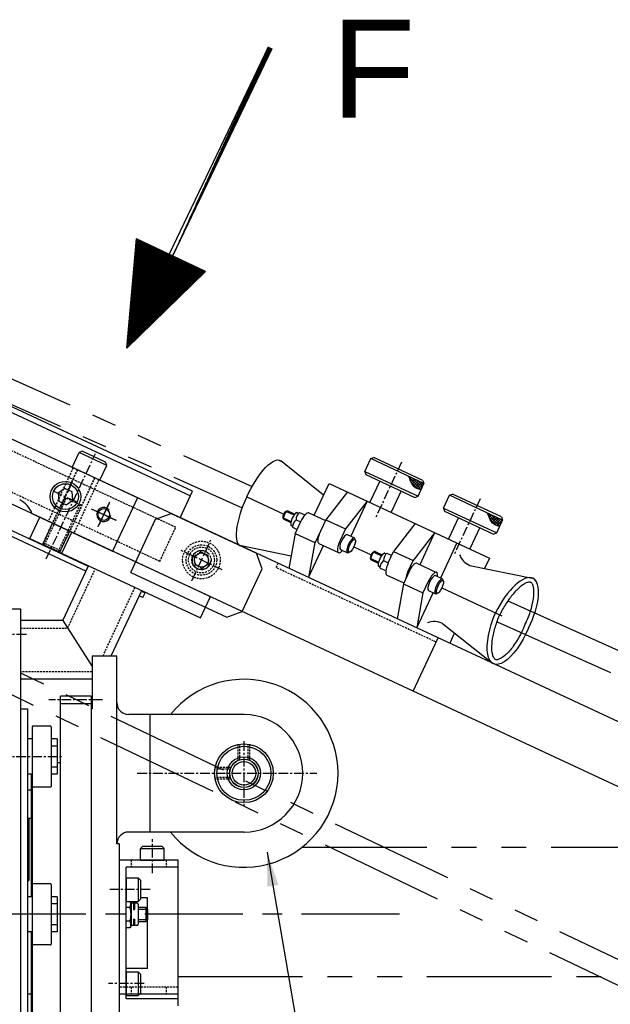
# Model space of a CAD drawing. Extents: x -321 to 3039, y 0 to 2376.
# Tile 15 of 25: x 1754 to 2056, y 1209 to 1712. Entities that reach past the tile are written whole.
import ezdxf

# ---------------------------------------------------------------- set-up
doc = ezdxf.new("R2010")
doc.units = 0
doc.header["$LTSCALE"] = 4
doc.header["$MEASUREMENT"] = 0
for name, pattern in [('CENTER', [2, 1.25, -0.25, 0.25, -0.25]), ('HIDDEN', [0.375, 0.25, -0.125]), ('PHANTOM2', [31.75, 15.875, -3.175, 3.175, -3.175, 3.175, -3.175])]:
    doc.linetypes.add(name, pattern=pattern)
for name, color, linetype in [('0000PLEIN', 7, 'CONTINUOUS'), ('AXES', 5, 'CENTER'), ('CACHES', 5, 'HIDDEN'), ('FINS', 5, 'CONTINUOUS'), ('MERGE', 7, 'CONTINUOUS'), ('PHANTOME', 5, 'PHANTOM2')]:
    doc.layers.add(name, color=color, linetype=linetype)
doc.styles.add('ROMANS', font='romans.shx')
doc.styles.add('STYLE2', font='ARIAL.TTF', dxfattribs={"height": 40})
doc.dimstyles.new('STANDARD5', dxfattribs={"dimscale": 5, "dimtxt": 3.5, "dimasz": 3.5, "dimexe": 1.75, "dimexo": 1.75, "dimgap": 1.75, "dimtad": 1, "dimtxsty": 'ROMANS', "dimcen": 8.75, "dimclrt": 4, "dimazin": 3, "dimtp": 0.005, "dimtm": 0.005, "dimtfac": 1, "dimtofl": 0, "dimtmove": 0, "dimatfit": 3, "dimtolj": 1})

msp = doc.modelspace()

# ---------------------------------------------------------------- hatches: boundary and pattern name
at = {"layer": 'FINS', "linetype": 'CONTINUOUS'}
h = msp.add_hatch(dxfattribs=at)
h.set_pattern_fill('ANSI37', color=256, scale=0.3, style=0)
h.set_pattern_definition([(45, (341.2654, -1377.9699), (-0.6735192, 0.6735192), []), (135, (341.2654, -1377.9699), (-0.6735192, -0.6735192), [])])
edge = h.paths.add_edge_path()
edge.add_line((1959.21, 1471.94), (1960.73, 1475.2))
edge.add_line((1960.73, 1475.2), (1953.04, 1478.78))
edge.add_spline(control_points=[(1953.04, 1478.78), (1953.32, 1477.98), (1954.05, 1475.89), (1955.85, 1472.88), (1958.21, 1472.22), (1959.21, 1471.94)], knot_values=[0, 0, 0, 0, 2.57798, 6.682608, 9.723702, 9.723702, 9.723702, 9.723702], degree=3, periodic=0)
h = msp.add_hatch(dxfattribs=at)
h.set_pattern_fill('ANSI37', color=256, scale=0.3, style=0)
h.set_pattern_definition([(45, (381.3828, -1396.6769), (-0.6735192, 0.6735192), []), (135, (381.3828, -1396.6769), (-0.6735192, -0.6735192), [])])
edge = h.paths.add_edge_path()
edge.add_line((1999.33, 1453.23), (2000.85, 1456.49))
edge.add_line((2000.85, 1456.49), (1993.16, 1460.08))
edge.add_spline(control_points=[(1993.16, 1460.08), (1993.44, 1459.27), (1994.16, 1457.19), (1995.96, 1454.17), (1998.32, 1453.51), (1999.33, 1453.23)], knot_values=[0, 0, 0, 0, 2.57798, 6.682608, 9.723702, 9.723702, 9.723702, 9.723702], degree=3, periodic=0)
at = {"layer": 'MERGE'}
h = msp.add_hatch(dxfattribs=at)
h.set_pattern_fill('ANSI31', color=256, style=0)
edge = h.paths.add_edge_path()
edge.add_line((1883.02, 1697.17), (1832.48, 1591.34))
edge.add_line((1881.22, 1698.04), (1830.68, 1592.2))
edge.add_line((1881.22, 1698.04), (1883.02, 1697.17))
h = msp.add_hatch(dxfattribs=at)
h.set_pattern_fill('ANSI31', color=256, style=0)
edge = h.paths.add_edge_path()
edge.add_line((1809.09, 1544.36), (1849.21, 1583.44))
edge.add_line((1849.21, 1583.44), (1813.98, 1600.08))
edge.add_line((1809.09, 1544.36), (1813.98, 1600.15))

# ---------------------------------------------------------------- linework, layer by layer
at = {"layer": '0000PLEIN', "linetype": 'CONTINUOUS'}
for p, q in [((1532.66, 1612.91), (1841.53, 1468.88)), ((1842.67, 1471.33), (1564.46, 1601.06)), ((2310.51, 1236.62), (1740.51, 1502.42)), ((1814.58, 1467.88), (1740.51, 1502.42)), ((1781.2, 1483.44), (1784.75, 1491.06)), ((1786.35, 1491.64), (1784.75, 1491.06)), ((1798.89, 1484.46), (1784.75, 1491.06)), ((1798.31, 1486.06), (1786.35, 1491.64)), ((1933.54, 1487.88), (1935.14, 1488.46)), ((1960.15, 1476.79), (1935.14, 1488.46)), ((1795.34, 1476.85), (1781.2, 1483.44)), ((1795.34, 1476.85), (1798.89, 1484.46)), ((1798.89, 1484.46), (1798.31, 1486.06)), ((1909.54, 1469.32), (1887.68, 1486.68)), ((1930.5, 1481.35), (1933.54, 1487.88)), ((1960.73, 1475.2), (1933.54, 1487.88)), ((1930.5, 1481.35), (1957.69, 1468.67)), ((1930.5, 1481.35), (1931.08, 1479.76)), ((1931.08, 1479.76), (1956.09, 1468.09)), ((1904.7, 1458.96), (1912.31, 1475.27)), ((1912.31, 1475.27), (1994.11, 1437.12)), ((1938.15, 1476.46), (1933.08, 1465.59)), ((1957.69, 1468.67), (1960.73, 1475.2)), ((1960.15, 1476.79), (1960.73, 1475.2)), ((2270.64, 1222.11), (1740.51, 1469.32)), ((1836.33, 1457.74), (1842.67, 1471.33)), ((1870.3, 1468.38), (1889.15, 1459.59)), ((1921.7, 1470.89), (1910.65, 1456.67)), ((1949.02, 1471.39), (1943.95, 1460.51)), ((1956.09, 1468.09), (1957.69, 1468.67)), ((1970.62, 1462.64), (1973.66, 1469.17)), ((1973.66, 1469.17), (1975.25, 1469.75)), ((2000.85, 1456.49), (1973.66, 1469.17)), ((2000.27, 1458.09), (1975.25, 1469.75)), ((1800.33, 1465.72), (1794.4, 1452.99)), ((1799.92, 1464.83), (1794.76, 1453.77)), ((1814.58, 1467.88), (1801.9, 1440.69)), ((1931.71, 1466.22), (1920.65, 1452)), ((1931.71, 1466.22), (1923.34, 1448.28)), ((1759.65, 1447.15), (1764.72, 1458.03)), ((1760.73, 1459.89), (1801.9, 1440.69)), ((1764.72, 1458.03), (1813.66, 1435.21)), ((1791, 1462.33), (1803.73, 1456.39)), ((1791.74, 1461.98), (1803.5, 1456.49)), ((1823.8, 1456.96), (1831.78, 1459.86)), ((1831.78, 1459.86), (1875.28, 1439.57)), ((1889, 1457.14), (1888.77, 1457.89)), ((1890.96, 1461.29), (1890.21, 1460.97)), ((1890.49, 1460.95), (1894.44, 1459.11)), ((1891.19, 1461.29), (1894.81, 1459.6)), ((1896.1, 1460.36), (1896.61, 1460.12)), ((1897.24, 1460.45), (1900.01, 1459.16)), ((1901.98, 1460.23), (1910.46, 1456.27)), ((1970.62, 1462.64), (1997.81, 1449.97)), ((1970.62, 1462.64), (1971.2, 1461.05)), ((1971.2, 1461.05), (1996.21, 1449.39)), ((2000.27, 1458.09), (2000.85, 1456.49)), ((1740.51, 1455.75), (1789.43, 1432.93)), ((1811.12, 1429.77), (1823.8, 1456.96)), ((1888.96, 1457.69), (1892.92, 1455.85)), ((1889.16, 1456.94), (1892.78, 1455.25)), ((1893.03, 1453.77), (1893.54, 1453.53)), ((1893.69, 1452.84), (1895.97, 1451.77)), ((1897.75, 1455.58), (1895.03, 1449.74)), ((1895.46, 1456.64), (1897.75, 1455.58)), ((1910.62, 1456.68), (1907.9, 1450.84)), ((1910.65, 1456.67), (1920.65, 1452)), ((1956.31, 1454.75), (1945.25, 1440.53)), ((1978.27, 1457.75), (1973.2, 1446.88)), ((1997.81, 1449.97), (2000.85, 1456.49)), ((1788.29, 1430.49), (1740.51, 1452.77)), ((1775.96, 1439.55), (1781.03, 1450.42)), ((1895.03, 1449.74), (1891.81, 1431.87)), ((1895.03, 1449.74), (1905.06, 1445.07)), ((1907.92, 1450.83), (1905.2, 1445)), ((1920.65, 1452), (1917.93, 1446.17)), ((1921.6, 1449.09), (1925.22, 1447.4)), ((1966.31, 1450.09), (1955.25, 1435.87)), ((1958.7, 1433.77), (1966.31, 1450.09)), ((1989.14, 1452.68), (1984.07, 1441.81)), ((1996.21, 1449.39), (1997.81, 1449.97)), ((1759.65, 1447.15), (1846.65, 1406.58)), ((1766.99, 1443.73), (1766.55, 1444.93)), ((1774.06, 1440.43), (1766.99, 1443.73)), ((1892.93, 1438.09), (1867.45, 1443.3)), ((1905.06, 1445.07), (1901.84, 1427.19)), ((1901.84, 1427.19), (1909.45, 1443.5)), ((1905.24, 1445.46), (1905.06, 1445.07)), ((1907.14, 1444.58), (1917.17, 1439.9)), ((1924.97, 1442.88), (1933.75, 1438.79)), ((1977.5, 1444.87), (1969.13, 1426.93)), ((1775.25, 1440.87), (1774.06, 1440.43)), ((1878.18, 1431.6), (1875.28, 1439.57)), ((1918.05, 1441.48), (1921.67, 1439.79)), ((1935.56, 1440.49), (1934.81, 1440.17)), ((1935.09, 1440.15), (1939.04, 1438.31)), ((1935.79, 1440.49), (1939.41, 1438.8)), ((1940.7, 1439.56), (1941.21, 1439.32)), ((1941.84, 1439.65), (1944.3, 1438.5)), ((1942.53, 1434.7), (1945.25, 1440.53)), ((1945.25, 1440.53), (1955.25, 1435.87)), ((1776.51, 1405.23), (1789.56, 1433.21)), ((1813.66, 1435.21), (1851.73, 1417.46)), ((1933.6, 1436.34), (1933.37, 1437.09)), ((1933.57, 1436.89), (1937.52, 1435.05)), ((1933.76, 1436.14), (1937.38, 1434.45)), ((1937.63, 1432.97), (1938.14, 1432.73)), ((1940.06, 1435.85), (1942.53, 1434.7)), ((1952.53, 1430.03), (1955.25, 1435.87)), ((1957.14, 1434.5), (1967.17, 1429.83)), ((1984.07, 1433.4), (2015.88, 1426.9)), ((1994.11, 1437.12), (1991.65, 1431.85)), ((1811.12, 1429.77), (1860.07, 1406.95)), ((1868.04, 1409.85), (1878.18, 1431.6)), ((1938.29, 1432.04), (1940.75, 1430.89)), ((1941.69, 1428.47), (1950.37, 1424.42)), ((1952.91, 1429.86), (1950.19, 1424.02)), ((1966.53, 1428.14), (1970.15, 1426.45)), ((1950.19, 1424.02), (1946.97, 1406.14)), ((1950.19, 1424.02), (1960.22, 1419.34)), ((1962.94, 1425.18), (1960.22, 1419.34)), ((1801.22, 1387.23), (1816.75, 1420.53)), ((1817.31, 1416.95), (1815.48, 1417.81)), ((1816.62, 1420.26), (1818.45, 1419.4)), ((1817.31, 1416.95), (1818.58, 1419.67)), ((1957, 1401.47), (1965.37, 1419.41)), ((1960.22, 1419.34), (1957, 1401.47)), ((1962.98, 1420.53), (1966.6, 1418.84)), ((1969.9, 1421.93), (2000.41, 1407.7)), ((1849.19, 1412.02), (1851.73, 1417.46)), ((1740.51, 1411.23), (1754.91, 1411.23)), ((1754.91, 1411.23), (1754.91, 1139.78)), ((1846.65, 1406.58), (1849.19, 1412.02)), ((1860.07, 1406.95), (1868.04, 1409.85)), ((1776.51, 1405.23), (1754.91, 1405.23)), ((1776.51, 1405.23), (1791.46, 1381.77)), ((1970.23, 1403.71), (1995.65, 1383.52)), ((1976.29, 1398.9), (1973.83, 1393.62)), ((1955.25, 1369.18), (1967.93, 1396.37)), ((1966.91, 1394.2), (1967.93, 1396.37)), ((1791.46, 1387.23), (1804.06, 1387.23)), ((1791.46, 1387.23), (1791.46, 1360.23)), ((1804.06, 1291.23), (1804.06, 1387.23)), ((1791.46, 1375.23), (1754.91, 1375.23)), ((1775.26, 1154.43), (1775.26, 1366.66)), ((1790.86, 1366.66), (1775.26, 1366.66)), ((1790.86, 1362.78), (1775.26, 1362.78)), ((1790.86, 1366.66), (1790.86, 1180.23)), ((1754.91, 1360.23), (1758.51, 1360.23)), ((1758.51, 1360.23), (1758.51, 1157.2)), ((1790.86, 1360.23), (1791.46, 1360.23)), ((1868.92, 1357.23), (1810.06, 1357.23)), ((1820.86, 1357.23), (1820.86, 1297.23)), ((1760.91, 1351.01), (1760.91, 1320.53)), ((1770.15, 1351.37), (1761.27, 1351.37)), ((1770.51, 1351.01), (1770.51, 1341.77)), ((1760.91, 1344.77), (1758.51, 1344.77)), ((1758.51, 1343.13), (1758.51, 1339.23)), ((1760.91, 1344.77), (1760.91, 1326.77)), ((1770.51, 1344.77), (1770.51, 1326.77)), ((1773.51, 1344.77), (1770.51, 1344.77)), ((1773.51, 1344.77), (1773.51, 1326.77)), ((1773.51, 1341.17), (1770.51, 1341.17)), ((1775.26, 1332.57), (1773.51, 1332.57)), ((1773.51, 1330.37), (1770.51, 1330.37)), ((1770.51, 1329.77), (1770.51, 1320.53)), ((1760.91, 1326.77), (1758.51, 1326.77)), ((1760.26, 1326.77), (1760.26, 1264.23)), ((1760.83, 1326.77), (1760.83, 1264.23)), ((1773.51, 1326.77), (1770.51, 1326.77)), ((1760.26, 1318.55), (1758.51, 1318.55)), ((1770.15, 1320.17), (1761.27, 1320.17)), ((1760.26, 1304.15), (1758.51, 1304.15)), ((1759.06, 1304.15), (1759.06, 1272.47)), ((1868.92, 1297.23), (1810.06, 1297.23)), ((1805.26, 1291.23), (1804.06, 1291.23)), ((1805.26, 1291.23), (1805.26, 1210.15)), ((1816.16, 1288.83), (1817.36, 1290.03)), ((1816.16, 1282.83), (1816.16, 1288.83)), ((1816.16, 1288.83), (1828.16, 1288.83)), ((1817.36, 1290.03), (1826.96, 1290.03)), ((1828.16, 1288.83), (1826.96, 1290.03)), ((1828.16, 1282.83), (1828.16, 1288.83)), ((1835.26, 1282.83), (1805.26, 1282.83)), ((1816.16, 1282.83), (1828.16, 1282.83)), ((1835.26, 1208.43), (1835.26, 1282.83)), ((1808.86, 1212.03), (1808.86, 1279.23)), ((1835.26, 1279.23), (1808.86, 1279.23)), ((1758.51, 1272.47), (1759.06, 1272.47)), ((1808.86, 1273.83), (1808.86, 1261.83)), ((1808.86, 1273.83), (1814.86, 1273.83)), ((1814.86, 1273.83), (1816.06, 1272.63)), ((1814.86, 1273.83), (1814.86, 1261.83)), ((1816.06, 1272.63), (1816.06, 1263.03)), ((1760.91, 1270.47), (1760.91, 1239.99)), ((1770.15, 1270.83), (1761.27, 1270.83)), ((1770.51, 1270.47), (1770.51, 1261.23)), ((1760.91, 1264.23), (1758.51, 1264.23)), ((1760.91, 1264.23), (1760.91, 1246.23)), ((1770.51, 1264.23), (1770.51, 1246.23)), ((1773.51, 1264.23), (1770.51, 1264.23)), ((1773.51, 1264.23), (1773.51, 1246.23)), ((1808.86, 1261.83), (1814.86, 1261.83)), ((1811.23, 1261.23), (1810.88, 1261.83)), ((1814.86, 1261.83), (1816.06, 1263.03)), ((1819.66, 1263.63), (1816.06, 1263.63)), ((1819.66, 1227.63), (1819.66, 1263.63)), ((1773.51, 1260.63), (1770.51, 1260.63)), ((1810.66, 1258.69), (1808.86, 1258.69)), ((1811.26, 1260.42), (1811.26, 1250.03)), ((1814.26, 1260.93), (1811.74, 1260.93)), ((1812.46, 1260.93), (1812.46, 1257.63)), ((1812.46, 1257.63), (1813.06, 1257.63)), ((1813.06, 1260.93), (1813.06, 1257.63)), ((1814.86, 1260.33), (1814.86, 1250.13)), ((1814.86, 1258.83), (1818.76, 1258.83)), ((1814.86, 1257.93), (1819.66, 1257.93)), ((1819.66, 1257.93), (1818.76, 1258.83)), ((1818.76, 1258.83), (1818.76, 1251.63)), ((1819.66, 1257.93), (1819.66, 1252.53)), ((1810.66, 1251.76), (1808.86, 1251.76)), ((1812.46, 1252.83), (1812.46, 1249.53)), ((1812.46, 1252.83), (1813.06, 1252.83)), ((1813.06, 1252.83), (1813.06, 1249.53)), ((1814.86, 1252.53), (1819.66, 1252.53)), ((1819.66, 1252.53), (1818.76, 1251.63)), ((1773.51, 1249.83), (1770.51, 1249.83)), ((1770.51, 1249.23), (1770.51, 1239.99)), ((1810.69, 1248.3), (1808.86, 1248.3)), ((1811.23, 1249.23), (1810.69, 1248.3)), ((1814.26, 1249.53), (1811.74, 1249.53)), ((1814.86, 1251.63), (1818.76, 1251.63)), ((1760.91, 1246.23), (1758.51, 1246.23)), ((1760.26, 1246.23), (1760.26, 1188.05)), ((1760.86, 1246.23), (1760.86, 1188.05)), ((1773.51, 1246.23), (1770.51, 1246.23)), ((1770.15, 1239.63), (1761.27, 1239.63)), ((1819.66, 1227.63), (1808.86, 1227.63)), ((1808.86, 1225.83), (1808.86, 1213.83)), ((1808.86, 1225.83), (1814.86, 1225.83)), ((1814.86, 1225.83), (1814.86, 1213.83)), ((1814.86, 1225.83), (1816.06, 1224.63)), ((1816.06, 1224.63), (1816.06, 1215.03)), ((1758.51, 1214.65), (1760.26, 1214.65)), ((1835.26, 1214.43), (1805.26, 1214.43)), ((1805.26, 1212.65), (1805.26, 1202.26)), ((1808.86, 1213.83), (1814.86, 1213.83)), ((1835.26, 1212.03), (1808.86, 1212.03)), ((1814.86, 1213.83), (1816.06, 1215.03))]:
    msp.add_line(p, q, dxfattribs=at)
msp.add_lwpolyline([(1777.43, 1472.63), (1774.02, 1470.24), (1774.38, 1466.1), (1778.15, 1464.34), (1781.56, 1466.73), (1781.19, 1470.87)], close=True, dxfattribs=at)
for centre, radius in [((1777.79, 1468.48), 7.8), ((1777.79, 1468.48), 6.6), ((1797.36, 1459.36), 3), ((1847.19, 1436.12), 3.6), ((1868.86, 1327.23), 14.99), ((1868.86, 1327.23), 13.79), ((1868.86, 1327.23), 8.46), ((1868.86, 1327.23), 7.26), ((1868.86, 1327.23), 7.2), ((1868.86, 1327.23), 6)]:
    msp.add_circle(centre, radius, dxfattribs=at)
for centre, radius, start, end in [((1749.41, 1455.9), 12, 19.427, 65), ((1900.6, 1456.57), 5.14, 130.8691, 179.1309), ((1896.74, 1460.39), 0.3, 245, 315.555), ((1893.41, 1453.26), 0.3, 354.445, 65), ((1898.82, 1452.76), 5.14, 130.8691, 179.1309), ((1847.19, 1436.12), 4.8, 45.315, 355.627), ((1945.2, 1435.77), 5.14, 130.8691, 179.1309), ((1941.34, 1439.6), 0.3, 245, 315.555), ((1987.71, 1442), 9.34, 199.8168, 247.0785), ((1938.01, 1432.46), 0.3, 354.445, 65), ((1943.42, 1431.96), 5.14, 130.8691, 179.1309), ((1965.98, 1395.4), 9.34, 62.9215, 111.8316), ((1868.86, 1327.23), 48, 218.6821, 141.3179), ((1810.06, 1363.23), 6, 180, 270), ((1868.86, 1327.23), 30, 270.1266, 89.8734), ((1761.27, 1351.01), 0.36, 90, 180), ((1770.15, 1351.01), 0.36, 0, 90), ((1761.29, 1320.53), 0.36, 180, 270), ((1770.15, 1320.53), 0.36, 270, 0), ((1810.06, 1291.23), 6, 90, 180), ((1868.86, 1327.23), 30, 269.9996, 270.1266), ((1761.27, 1270.47), 0.36, 90, 180), ((1770.15, 1270.47), 0.36, 0, 90), ((1808.46, 1260.42), 2.8, 321.7868, 30), ((1800.96, 1255.23), 10.3, 340.3471, 19.6529), ((1811.74, 1261.53), 0.6, 210, 270), ((1814.26, 1260.33), 0.6, 0, 90), ((1808.46, 1250.03), 2.8, 330, 38.2132), ((1811.74, 1248.93), 0.6, 90, 150), ((1814.26, 1250.13), 0.6, 270, 0), ((1761.27, 1239.99), 0.36, 180, 270), ((1770.15, 1239.99), 0.36, 270, 0)]:
    msp.add_arc(centre, radius, start, end, dxfattribs=at)
at = {"layer": '0000PLEIN', "linetype": 'CONTINUOUS', "extrusion": (0, 0, -1)}
for centre, major_axis, ratio, start_param, end_param in [((1877.06, 1465.22), (-10.14, -21.75), 0.310975, 1.570796, 3.215873), ((2005.65, 1405.26), (9.33, 22.13), 0.386286, 1.585211, 4.726804)]:
    msp.add_ellipse(centre, major_axis=major_axis, ratio=ratio, start_param=start_param, end_param=end_param, dxfattribs=at)
at = {"layer": '0000PLEIN', "linetype": 'CONTINUOUS'}
for centre, major_axis, ratio, start_param, end_param in [((1877.06, 1465.22), (10.14, 21.75), 0.310975, 1.570796, 3.215873), ((1889.65, 1459.35), (-0.76, -1.63), 0.310379, 3.472692, 5.950834), ((1890.17, 1459.11), (-1.01, -2.18), 0.310379, 3.157281, 6.267497), ((1894.57, 1457.06), (1.54, 3.3), 0.310388, 0, 3.141593), ((1899.44, 1454.79), (2.54, 5.44), 0.310975, 6.283185, 7.853982), ((1909.67, 1450.02), (2.54, 5.44), 0.326524, 1.570796, 3.141593), ((1919.82, 1445.28), (-1.77, -3.81), 0.310379, 3.141593, 6.283185), ((1919.7, 1445.34), (2.54, 5.44), 0.326524, 1.570796, 3.936991), ((1923.44, 1443.6), (-1.77, -3.81), 0.310379, 2.592457, 6.832321), ((1934.26, 1438.55), (-0.76, -1.63), 0.310379, 3.472692, 5.950834), ((1934.77, 1438.31), (-1.01, -2.18), 0.310379, 3.157281, 6.267497), ((1939.17, 1436.26), (1.54, 3.3), 0.310388, 0, 3.141593), ((1944.32, 1434.1), (2.63, 5.64), 0.302069, 1.606098, 3.141593), ((1954.6, 1429.07), (2.54, 5.44), 0.310975, 6.283185, 7.853982), ((1954.33, 1429.44), (2.63, 5.64), 0.302069, 1.606098, 2.2177), ((1964.75, 1424.33), (-1.77, -3.81), 0.310379, 3.141593, 6.283185), ((1964.63, 1424.39), (2.54, 5.44), 0.310975, 5.487786, 7.853982), ((2005.65, 1405.26), (10.69, 21.5), 0.386479, -1.561102, 1.58049), ((1968.37, 1422.65), (-1.77, -3.81), 0.310379, 2.592457, 6.832321)]:
    msp.add_ellipse(centre, major_axis=major_axis, ratio=ratio, start_param=start_param, end_param=end_param, dxfattribs=at)
for centre in [(1923.96, 1443.36), (1968.89, 1422.41)]:
    msp.add_ellipse(centre, major_axis=(-1.52, -3.26), ratio=0.310379, dxfattribs=at)
for points, knots in [([(2011.94, 1402.39), (2012.56, 1403.65), (2013.14, 1404.94), (2014.63, 1408.61), (2015.41, 1410.99), (2016.47, 1415.41), (2016.76, 1417.46), (2016.84, 1420.25), (2016.78, 1421.19), (2016.53, 1422.63), (2016.37, 1423.16), (2016.04, 1423.88), (2015.88, 1424.12), (2015.59, 1424.45), (2015.46, 1424.55), (2015.19, 1424.7), (2015.05, 1424.75), (2014.65, 1424.8), (2014.39, 1424.8), (2013.75, 1424.69), (2013.36, 1424.58), (2012.48, 1424.21), (2011.99, 1423.96), (2010.42, 1422.96), (2009.24, 1422), (2006.81, 1419.56), (2005.56, 1418.09), (2003.13, 1414.77), (2001.94, 1412.93), (2000.33, 1410.06), (1999.83, 1409.11), (1999.36, 1408.14)], [-1.561102, -1.561102, -1.561102, -1.561102, -1.377633, -1.377633, -1.037063, -1.037063, -0.696493, -0.696493, -0.483485, -0.483485, -0.304598, -0.304598, -0.15946, -0.15946, -0.014323, -0.014323, 0.130815, 0.130815, 0.275952, 0.275952, 0.42109, 0.42109, 0.566227, 0.566227, 0.857773, 0.857773, 1.149319, 1.149319, 1.440865, 1.440865, 1.58049, 1.58049, 1.58049, 1.58049]), ([(2011.89, 1402.27), (2011.33, 1400.97), (2010.73, 1399.7), (2008.91, 1396.18), (2007.62, 1394.05), (2004.97, 1390.38), (2003.61, 1388.84), (2001.55, 1386.97), (2000.8, 1386.41), (1999.56, 1385.68), (1999.05, 1385.46), (1998.29, 1385.24), (1998.01, 1385.21), (1997.58, 1385.21), (1997.42, 1385.25), (1997.13, 1385.35), (1997, 1385.43), (1996.7, 1385.7), (1996.53, 1385.89), (1996.2, 1386.45), (1996.03, 1386.82), (1995.74, 1387.72), (1995.62, 1388.26), (1995.34, 1390.1), (1995.3, 1391.62), (1995.57, 1395.05), (1995.87, 1396.96), (1996.8, 1400.97), (1997.42, 1403.07), (1998.56, 1406.2), (1998.97, 1407.23), (1999.41, 1408.26)], [1.585211, 1.585211, 1.585211, 1.585211, 1.768677, 1.768677, 2.108624, 2.108624, 2.448571, 2.448571, 2.660816, 2.660816, 2.839128, 2.839128, 2.983907, 2.983907, 3.128686, 3.128686, 3.273465, 3.273465, 3.418243, 3.418243, 3.563022, 3.563022, 3.707801, 3.707801, 3.999359, 3.999359, 4.290917, 4.290917, 4.582476, 4.582476, 4.726804, 4.726804, 4.726804, 4.726804])]:
    msp.add_open_spline(points, degree=3, knots=knots, dxfattribs=at)
at = {"layer": 'AXES', "linetype": 'CENTER'}
for p, q in [((1768.03, 1436.74), (1793.12, 1490.54)), ((1949.29, 1486.15), (1935.86, 1457.36)), ((1780.76, 1474.85), (1774.82, 1462.12)), ((1771.42, 1471.45), (1784.15, 1465.52)), ((1800.33, 1465.72), (1794.4, 1452.99)), ((1989.4, 1467.44), (1975.98, 1438.65)), ((1791, 1462.33), (1803.73, 1456.39)), ((1842.25, 1425.54), (1852.13, 1446.71)), ((1857.78, 1431.19), (1836.6, 1441.06)), ((1757.88, 1398.03), (1722.07, 1398.03)), ((1796.72, 1364.76), (1769.29, 1364.76)), ((1868.86, 1343.66), (1868.86, 1310.8)), ((1720.75, 1335.77), (1776.46, 1335.77)), ((1814.47, 1327.23), (1905.99, 1327.23)), ((1822.16, 1276.17), (1822.16, 1293.64)), ((1821.03, 1267.83), (1800.39, 1267.83)), ((1818.01, 1219.83), (1799.82, 1219.83))]:
    msp.add_line(p, q, dxfattribs=at)
at = {"layer": 'AXES', "linetype": 'CENTER', "ltscale": 10}
msp.add_line((1948.3, 1255.23), (1396.59, 1255.23), dxfattribs=at)
at = {"layer": 'CACHES', "linetype": 'HIDDEN'}
for p, q in [((1834.05, 1452.84), (1740.51, 1496.46)), ((1781.75, 1483.19), (1769.07, 1456)), ((1783.92, 1482.17), (1766.55, 1444.93)), ((1783.81, 1482.23), (1771.14, 1455.04)), ((1792.62, 1478.12), (1775.25, 1440.87)), ((1792.73, 1478.07), (1780.05, 1450.88)), ((1825.93, 1435.44), (1740.51, 1475.28)), ((1794.8, 1477.1), (1782.12, 1449.91)), ((1786.03, 1463.98), (1777.33, 1468.04)), ((1778.15, 1467.66), (1766.99, 1443.73)), ((1785.22, 1464.36), (1774.06, 1440.43)), ((1766.17, 1444.11), (1771.24, 1454.99)), ((1825.93, 1435.44), (1834.05, 1452.84)), ((1774.87, 1440.05), (1779.95, 1450.93)), ((1775.25, 1440.87), (1766.55, 1444.93)), ((1885.34, 1432.23), (1886.36, 1434.41)), ((1778.96, 1401.39), (1793.04, 1431.58)), ((1966.91, 1394.2), (1885.34, 1432.23)), ((1796.98, 1387.23), (1813.27, 1422.15)), ((1754.91, 1401.39), (1778.96, 1401.39)), ((1791.46, 1379.07), (1754.91, 1379.07)), ((1865.86, 1333.84), (1865.86, 1341.93)), ((1866.76, 1334.18), (1866.76, 1342.08)), ((1870.96, 1334.18), (1870.96, 1342.08)), ((1871.86, 1333.84), (1871.86, 1341.93)), ((1861.91, 1329.33), (1854, 1329.33)), ((1862.25, 1330.23), (1854.16, 1330.23)), ((1861.91, 1325.13), (1854, 1325.13)), ((1862.25, 1324.23), (1854.16, 1324.23)), ((1811.26, 1282.83), (1811.26, 1279.23)), ((1829.26, 1282.83), (1829.26, 1279.23)), ((1835.26, 1218.03), (1805.26, 1218.03)), ((1811.26, 1218.03), (1811.26, 1214.43)), ((1829.26, 1218.03), (1829.26, 1214.43)), ((1835.26, 1214.43), (1805.26, 1214.43))]:
    msp.add_line(p, q, dxfattribs=at)
msp.add_lwpolyline([(1846.83, 1440.26), (1843.42, 1437.88), (1843.78, 1433.74), (1847.55, 1431.98), (1850.96, 1434.37), (1850.59, 1438.51)], close=True, dxfattribs=at)
for radius in [9.6, 7.8, 6.6, 4.92]:
    msp.add_circle((1847.19, 1436.12), radius, dxfattribs=at)
at = {"layer": 'FINS', "linetype": 'CONTINUOUS'}
msp.add_arc((1797.36, 1459.36), 3.6, 40.8962, 354.449, dxfattribs=at)
for points in [[(1959.21, 1471.94), (1956.39, 1473.06), (1953.96, 1476.37), (1953.04, 1478.78)], [(1999.33, 1453.23), (1996.5, 1454.36), (1994.07, 1457.67), (1993.16, 1460.08)]]:
    msp.add_spline(points, degree=3, dxfattribs=at)
at = {"layer": 'MERGE'}
for p, q in [((1881.22, 1698.04), (1830.68, 1592.2)), ((1883.02, 1697.17), (1832.48, 1591.34)), ((1881.22, 1698.04), (1883.02, 1697.17)), ((1809.09, 1544.36), (1813.98, 1600.15)), ((1849.21, 1583.44), (1813.98, 1600.08)), ((1809.09, 1544.36), (1849.21, 1583.44))]:
    msp.add_line(p, q, dxfattribs=at)
at = {"layer": 'PHANTOME', "color": 3}
for p, q in [((1490.26, 1645.16), (1873.05, 1473.72)), ((1485.36, 1634.21), (1867.98, 1462.84)), ((2087.36, 1218.87), (1437.4, 1530.8)), ((2082.17, 1208.05), (1432.2, 1519.98)), ((2003.53, 1415.28), (2434.07, 1222.46)), ((1997.99, 1404.62), (2429.17, 1211.51))]:
    msp.add_line(p, q, dxfattribs=at)
at = {"layer": 'PHANTOME', "color": 1}
for p, q in [((1898.61, 1289.56), (2254.89, 1289.56)), ((1835.26, 1223.56), (2402.26, 1223.56))]:
    msp.add_line(p, q, dxfattribs=at)

# ---------------------------------------------------------------- texts
at = {"layer": 'MERGE', "style": 'STYLE2'}
msp.add_text('F', height=50, dxfattribs=at).set_placement((1913.57, 1661.99))

# ---------------------------------------------------------------- leaders
at = {"layer": 'MERGE', "annotation_type": 0, "has_hookline": 1, "hookline_direction": 0, "text_width": 248.74}
msp.add_leader([(1880.65, 1287.05), (1946.99, 901.71), (1964.49, 901.71)], dimstyle='STANDARD5', dxfattribs=at)

doc.saveas('drawing.dxf')
